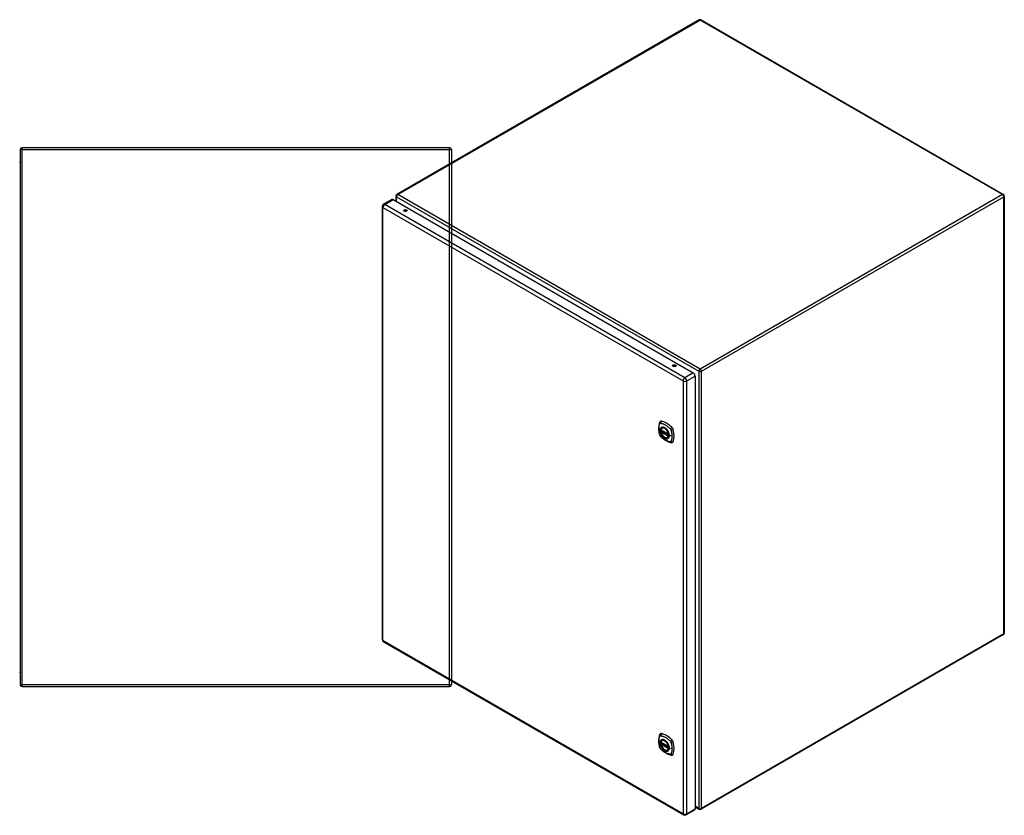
# Model space of a CAD drawing. Header units: inches. Extents: x 28 to 214, y 13 to 153.
# Tile 7 of 7: x 159 to 214, y 62 to 106. Entities that reach past the tile are written whole.
import ezdxf

# ---------------------------------------------------------------- set-up
doc = ezdxf.new("R2010")
doc.units = ezdxf.units.IN
doc.header["$MEASUREMENT"] = 0
doc.layers.add('Visible Edges(ANSI)', color=7, linetype='Continuous', lineweight=25)
doc.layers.add('Visible Tangent Edges(ANSI)', color=7, linetype='Continuous', lineweight=25)

msp = doc.modelspace()

# ---------------------------------------------------------------- linework, layer by layer
at = {"layer": 'Visible Edges(ANSI)'}
for p, q in [((196.582, 106.123), (179.751, 96.406)), ((196.681, 106.123), (213.511, 96.406)), ((158.788, 98.912), (158.788, 69.11)), ((182.689, 99.011), (158.887, 99.011)), ((182.788, 98.912), (182.788, 69.11)), ((179.466, 96.125), (179.004, 95.858)), ((179.539, 96.117), (196.245, 86.472)), ((179.702, 96.32), (179.702, 96.024)), ((213.561, 96.32), (213.561, 71.987)), ((178.931, 95.731), (178.931, 71.636)), ((196.349, 86.293), (196.349, 62.198)), ((194.454, 83.302), (194.868, 83.063)), ((194.511, 83.405), (194.521, 83.411)), ((194.454, 83.206), (194.468, 83.214)), ((194.474, 83.226), (194.473, 83.228)), ((194.479, 83.24), (194.52, 83.264)), ((194.824, 82.863), (194.834, 82.869)), ((213.511, 71.901), (196.681, 62.184)), ((179.004, 71.509), (195.71, 61.864)), ((158.887, 69.011), (182.689, 69.011)), ((194.454, 65.908), (194.868, 65.669)), ((194.454, 65.812), (194.468, 65.82)), ((194.474, 65.832), (194.473, 65.834)), ((194.479, 65.846), (194.52, 65.87)), ((194.511, 66.012), (194.521, 66.018)), ((194.824, 65.469), (194.834, 65.476)), ((196.318, 62.131), (195.856, 61.864)), ((196.349, 62.319), (196.582, 62.184))]:
    msp.add_line(p, q, dxfattribs=at)
at = {"layer": 'Visible Edges(ANSI)', "flags": 128}
for points in [[(158.788, 98.244), (158.788, 98.242), (158.788, 98.24), (158.788, 98.239), (158.788, 98.237), (158.787, 98.235), (158.787, 98.233), (158.786, 98.232), (158.785, 98.23), (158.784, 98.229), (158.783, 98.227), (158.782, 98.225), (158.781, 98.224), (158.78, 98.222), (158.778, 98.221), (158.777, 98.22), (158.775, 98.218), (158.773, 98.217), (158.771, 98.216), (158.769, 98.215), (158.767, 98.214), (158.765, 98.214), (158.762, 98.213), (158.76, 98.213), (158.757, 98.213)], [(194.377, 83.715), (194.369, 83.694), (194.363, 83.674), (194.358, 83.655), (194.353, 83.637), (194.348, 83.618), (194.344, 83.599), (194.337, 83.559), (194.331, 83.518), (194.327, 83.476), (194.325, 83.434), (194.324, 83.391), (194.325, 83.348), (194.327, 83.304), (194.331, 83.259), (194.337, 83.214), (194.344, 83.169), (194.352, 83.124), (194.362, 83.078), (194.367, 83.055), (194.37, 83.043), (194.374, 83.029)], [(194.415, 83.771), (194.402, 83.758), (194.391, 83.743), (194.383, 83.729), (194.377, 83.715)], [(194.449, 83.315), (194.453, 83.329), (194.458, 83.343), (194.464, 83.357), (194.472, 83.369), (194.48, 83.38), (194.489, 83.389), (194.5, 83.398), (194.511, 83.405)], [(194.763, 83.325), (194.782, 83.303), (194.8, 83.28), (194.817, 83.255), (194.832, 83.23), (194.846, 83.203), (194.859, 83.177), (194.871, 83.149), (194.881, 83.122)], [(194.374, 83.029), (194.378, 83.016), (194.383, 83.003), (194.389, 82.99), (194.396, 82.978), (194.403, 82.966), (194.411, 82.954), (194.42, 82.943), (194.429, 82.933)], [(194.429, 82.933), (194.439, 82.923), (194.449, 82.914), (194.466, 82.897), (194.5, 82.867), (194.535, 82.837), (194.571, 82.808), (194.607, 82.781), (194.644, 82.755), (194.681, 82.731), (194.718, 82.709), (194.756, 82.688), (194.793, 82.669), (194.831, 82.652), (194.87, 82.636), (194.908, 82.623), (194.946, 82.611), (194.984, 82.601), (195.003, 82.597), (195.014, 82.595), (195.025, 82.593)], [(194.824, 82.863), (194.812, 82.858), (194.8, 82.853), (194.787, 82.85), (194.774, 82.848), (194.761, 82.848), (194.747, 82.848), (194.732, 82.851), (194.718, 82.854), (194.703, 82.859), (194.689, 82.864), (194.674, 82.871), (194.659, 82.879), (194.645, 82.889), (194.63, 82.899), (194.616, 82.91), (194.602, 82.922), (194.588, 82.935), (194.574, 82.949), (194.561, 82.964), (194.549, 82.979), (194.537, 82.995), (194.525, 83.012), (194.514, 83.029), (194.504, 83.046), (194.494, 83.064), (194.485, 83.082), (194.477, 83.101), (194.469, 83.12), (194.463, 83.138), (194.457, 83.157), (194.452, 83.175), (194.449, 83.194)], [(194.468, 83.214), (194.471, 83.216), (194.473, 83.219), (194.474, 83.223), (194.474, 83.226)], [(195.025, 82.593), (195.04, 82.591), (195.057, 82.591), (195.074, 82.593), (195.093, 82.598)], [(158.757, 69.809), (158.76, 69.809), (158.762, 69.809), (158.765, 69.808), (158.767, 69.808), (158.769, 69.807), (158.771, 69.806), (158.773, 69.805), (158.775, 69.804), (158.777, 69.802), (158.778, 69.801), (158.78, 69.8), (158.781, 69.798), (158.782, 69.797), (158.783, 69.795), (158.784, 69.793), (158.785, 69.792), (158.786, 69.79), (158.787, 69.788), (158.787, 69.787), (158.788, 69.785), (158.788, 69.783), (158.788, 69.782), (158.788, 69.78), (158.788, 69.778)], [(194.377, 66.321), (194.369, 66.3), (194.363, 66.28), (194.358, 66.261), (194.353, 66.243), (194.348, 66.224), (194.344, 66.205), (194.337, 66.165), (194.331, 66.124), (194.327, 66.083), (194.325, 66.04), (194.324, 65.997), (194.325, 65.954), (194.327, 65.91), (194.331, 65.865), (194.337, 65.82), (194.344, 65.775), (194.352, 65.73), (194.362, 65.684), (194.367, 65.661), (194.37, 65.649), (194.374, 65.635)], [(194.415, 66.377), (194.402, 66.364), (194.391, 66.35), (194.383, 66.335), (194.377, 66.321)], [(194.449, 65.921), (194.453, 65.936), (194.458, 65.95), (194.464, 65.963), (194.472, 65.975), (194.48, 65.986), (194.489, 65.996), (194.5, 66.004), (194.511, 66.012)], [(194.824, 65.469), (194.812, 65.464), (194.8, 65.459), (194.787, 65.456), (194.774, 65.454), (194.761, 65.454), (194.747, 65.455), (194.732, 65.457), (194.718, 65.46), (194.703, 65.465), (194.689, 65.471), (194.674, 65.477), (194.659, 65.486), (194.645, 65.495), (194.63, 65.505), (194.616, 65.516), (194.602, 65.528), (194.588, 65.541), (194.574, 65.555), (194.561, 65.57), (194.549, 65.585), (194.537, 65.601), (194.525, 65.618), (194.514, 65.635), (194.504, 65.652), (194.494, 65.67), (194.485, 65.689), (194.477, 65.707), (194.469, 65.726), (194.463, 65.744), (194.457, 65.763), (194.452, 65.782), (194.449, 65.8)], [(194.468, 65.82), (194.471, 65.822), (194.473, 65.825), (194.474, 65.829), (194.474, 65.832)], [(194.763, 65.932), (194.782, 65.909), (194.8, 65.886), (194.817, 65.861), (194.832, 65.836), (194.846, 65.81), (194.859, 65.783), (194.871, 65.756), (194.881, 65.728)], [(194.374, 65.635), (194.378, 65.622), (194.383, 65.609), (194.389, 65.596), (194.396, 65.584), (194.403, 65.572), (194.411, 65.561), (194.42, 65.55), (194.429, 65.539)], [(194.429, 65.539), (194.439, 65.529), (194.449, 65.52), (194.466, 65.503), (194.5, 65.473), (194.535, 65.443), (194.571, 65.414), (194.607, 65.387), (194.644, 65.362), (194.681, 65.338), (194.718, 65.315), (194.756, 65.294), (194.793, 65.275), (194.831, 65.258), (194.87, 65.242), (194.908, 65.229), (194.946, 65.217), (194.984, 65.207), (195.003, 65.203), (195.014, 65.201), (195.025, 65.199)], [(195.025, 65.199), (195.04, 65.197), (195.057, 65.197), (195.074, 65.199), (195.093, 65.204)]]:
    msp.add_lwpolyline(points, dxfattribs=at)
at = {"layer": 'Visible Edges(ANSI)'}
for centre, radius, start, end in [((196.631, 106.037), 0.099, 60, 120), ((158.887, 98.912), 0.099, 90, 180), ((182.689, 98.912), 0.099, 0, 90), ((179.801, 96.32), 0.099, 120, 180), ((213.462, 96.32), 0.099, 0, 60), ((179.077, 95.731), 0.146, 120, 180), ((194.46, 83.312), 0.0118, 166.5554, 240), ((194.46, 83.196), 0.0118, 120, 190.611), ((194.485, 83.23), 0.0118, 120, 187.8283), ((194.874, 83.073), 0.0118, 240, 282.6344), ((213.462, 71.987), 0.099, 300, 0), ((179.077, 71.636), 0.146, 180, 240), ((158.887, 69.11), 0.099, 180, 270), ((182.689, 69.11), 0.099, 270, 0), ((194.46, 65.918), 0.0118, 166.5554, 240), ((194.46, 65.802), 0.0118, 120, 190.611), ((194.485, 65.836), 0.0118, 120, 187.8283), ((194.874, 65.679), 0.0118, 240, 282.6344), ((196.631, 62.27), 0.099, 240, 300), ((195.783, 61.99), 0.146, 240, 300)]:
    msp.add_arc(centre, radius, start, end, dxfattribs=at)
for centre, major_axis, start_param, end_param in [((179.539, 95.998), (-0.073, 0.126), 5.497787, 6.283185), ((180.231, 95.47), (0.102, 0), 0.378178, 2.763414), ((195.2, 86.829), (0.102, 0), 0.378178, 2.763414), ((196.245, 86.353), (0.073, -0.126), 0.785398, 2.356194), ((194.514, 83.625), (-0.089, 0.153), 5.825423, 6.408181), ((194.66, 83.13), (0.157, -0.273), 2.363977, 7.060801), ((194.765, 82.628), (-0.64, 1.108), 5.170151, 5.825423), ((195.016, 83.336), (0.089, -0.153), 1.113034, 2.028558), ((194.278, 83.472), (-0.64, 1.108), 3.599355, 4.254627), ((195.016, 82.756), (0.089, -0.153), 6.158189, 6.740947), ((194.514, 66.231), (-0.089, 0.153), 5.825423, 6.408181), ((194.765, 65.234), (-0.64, 1.108), 5.170151, 5.825423), ((194.66, 65.736), (0.157, -0.273), 2.363977, 7.060801), ((195.016, 65.942), (0.089, -0.153), 1.113034, 2.028558), ((194.278, 66.078), (-0.64, 1.108), 3.599355, 4.254627), ((195.016, 65.362), (0.089, -0.153), 6.158189, 6.740947), ((196.245, 62.257), (0.073, -0.126), 0, 0.785398)]:
    msp.add_ellipse(centre, major_axis=major_axis, ratio=0.57735, start_param=start_param, end_param=end_param, dxfattribs=at)
for centre, major_axis in [((180.231, 95.514), (0.102, 0)), ((195.2, 86.872), (0.102, 0)), ((194.657, 83.128), (-0.16, 0.277)), ((194.657, 65.734), (-0.16, 0.277))]:
    msp.add_ellipse(centre, major_axis=major_axis, ratio=0.57735, dxfattribs=at)
at = {"layer": 'Visible Tangent Edges(ANSI)'}
for p, q in [((179.801, 96.401), (196.631, 106.118)), ((213.462, 96.401), (196.631, 106.118)), ((158.887, 98.912), (158.788, 98.912)), ((158.887, 98.912), (158.887, 99.011)), ((158.887, 69.11), (158.887, 98.912)), ((158.887, 98.912), (182.689, 98.912)), ((182.689, 98.912), (182.689, 99.011)), ((182.689, 98.912), (182.788, 98.912)), ((182.689, 69.11), (182.689, 98.912)), ((179.077, 95.85), (179.539, 96.117)), ((179.731, 96.28), (196.561, 86.562)), ((179.731, 96.007), (179.731, 96.28)), ((196.631, 86.684), (179.801, 96.401)), ((213.462, 96.401), (196.631, 86.684)), ((196.701, 86.562), (213.532, 96.28)), ((213.532, 71.946), (213.532, 96.28)), ((178.974, 95.672), (195.68, 86.026)), ((178.974, 71.576), (178.974, 95.672)), ((195.783, 86.205), (179.077, 95.85)), ((180.212, 95.456), (180.203, 95.461)), ((180.203, 95.461), (180.203, 95.457)), ((195.18, 86.814), (195.109, 86.855)), ((196.245, 86.472), (195.783, 86.205)), ((195.886, 86.026), (196.349, 86.293)), ((196.561, 86.562), (196.561, 62.229)), ((196.701, 62.229), (196.701, 86.562)), ((195.68, 86.026), (195.68, 61.931)), ((195.886, 61.931), (195.886, 86.026)), ((194.866, 83.068), (194.452, 83.307)), ((194.452, 83.191), (194.866, 82.952)), ((194.46, 83.206), (194.472, 83.212)), ((194.874, 82.967), (194.46, 83.206)), ((194.472, 83.212), (194.882, 82.975)), ((194.883, 82.992), (194.48, 83.225)), ((194.485, 83.239), (194.524, 83.262)), ((194.883, 83.01), (194.485, 83.239)), ((194.881, 82.971), (194.874, 82.967)), ((195.065, 82.942), (194.908, 82.982)), ((213.532, 71.946), (196.701, 62.229)), ((195.68, 61.931), (178.974, 71.576)), ((158.788, 69.11), (158.887, 69.11)), ((158.887, 69.011), (158.887, 69.11)), ((182.689, 69.11), (158.887, 69.11)), ((182.689, 69.011), (182.689, 69.11)), ((182.689, 69.11), (182.788, 69.11)), ((194.866, 65.674), (194.452, 65.913)), ((194.452, 65.797), (194.866, 65.558)), ((194.46, 65.812), (194.472, 65.818)), ((194.874, 65.573), (194.46, 65.812)), ((194.472, 65.818), (194.882, 65.582)), ((194.883, 65.599), (194.48, 65.831)), ((194.485, 65.846), (194.524, 65.868)), ((194.883, 65.616), (194.485, 65.846)), ((194.881, 65.577), (194.874, 65.573)), ((195.065, 65.548), (194.908, 65.588)), ((195.886, 61.931), (196.349, 62.198)), ((196.561, 62.229), (196.349, 62.352))]:
    msp.add_line(p, q, dxfattribs=at)
at = {"layer": 'Visible Tangent Edges(ANSI)', "flags": 128}
for points in [[(158.757, 98.182), (158.76, 98.182), (158.762, 98.183), (158.765, 98.184), (158.767, 98.185), (158.769, 98.186), (158.771, 98.188), (158.773, 98.19), (158.775, 98.193), (158.777, 98.195), (158.778, 98.198), (158.78, 98.201), (158.781, 98.204), (158.782, 98.207), (158.783, 98.21), (158.784, 98.213), (158.785, 98.216), (158.786, 98.22), (158.787, 98.223), (158.787, 98.227), (158.788, 98.23), (158.788, 98.233), (158.788, 98.237), (158.788, 98.24), (158.788, 98.244)], [(180.207, 95.457), (180.207, 95.457), (180.207, 95.457), (180.207, 95.457), (180.206, 95.458), (180.206, 95.458), (180.206, 95.458), (180.206, 95.458), (180.206, 95.458), (180.206, 95.458), (180.205, 95.459), (180.205, 95.459), (180.205, 95.459), (180.205, 95.459), (180.205, 95.459), (180.205, 95.46), (180.204, 95.46), (180.204, 95.46), (180.204, 95.46), (180.204, 95.46), (180.204, 95.461), (180.204, 95.461), (180.204, 95.461), (180.203, 95.461), (180.203, 95.461)], [(180.203, 95.461), (180.203, 95.461), (180.203, 95.461), (180.203, 95.461), (180.203, 95.461), (180.204, 95.46), (180.204, 95.46), (180.204, 95.46), (180.204, 95.46), (180.204, 95.46), (180.204, 95.46), (180.204, 95.459), (180.204, 95.459), (180.204, 95.459), (180.204, 95.459), (180.204, 95.459), (180.204, 95.459), (180.204, 95.458), (180.204, 95.458), (180.204, 95.458), (180.204, 95.458), (180.204, 95.458), (180.204, 95.457), (180.205, 95.457), (180.205, 95.457)], [(194.387, 83.015), (194.378, 83.048), (194.37, 83.078), (194.364, 83.107), (194.358, 83.137), (194.352, 83.166), (194.347, 83.195), (194.343, 83.224), (194.34, 83.253), (194.338, 83.281), (194.336, 83.309), (194.335, 83.337), (194.334, 83.364), (194.335, 83.391), (194.336, 83.417), (194.338, 83.442), (194.34, 83.468), (194.343, 83.492), (194.347, 83.516), (194.352, 83.54), (194.358, 83.563), (194.364, 83.585), (194.37, 83.607), (194.378, 83.628), (194.387, 83.649)], [(194.387, 83.649), (194.388, 83.651), (194.389, 83.653), (194.39, 83.654), (194.392, 83.656), (194.393, 83.657), (194.394, 83.659), (194.395, 83.66), (194.397, 83.661), (194.398, 83.662), (194.399, 83.663), (194.401, 83.664), (194.402, 83.665), (194.404, 83.666), (194.406, 83.667), (194.407, 83.668), (194.409, 83.668), (194.411, 83.669), (194.412, 83.669), (194.414, 83.67), (194.416, 83.67), (194.418, 83.67), (194.42, 83.67), (194.422, 83.67), (194.424, 83.67)], [(194.461, 83.425), (194.452, 83.417), (194.444, 83.408), (194.436, 83.399), (194.43, 83.388), (194.423, 83.376), (194.418, 83.363), (194.414, 83.35), (194.41, 83.336), (194.407, 83.321), (194.405, 83.306), (194.404, 83.29), (194.403, 83.273), (194.404, 83.256), (194.405, 83.239), (194.407, 83.221), (194.41, 83.203), (194.414, 83.184), (194.418, 83.166), (194.424, 83.147), (194.43, 83.128), (194.436, 83.109), (194.444, 83.091), (194.452, 83.072), (194.461, 83.054)], [(194.905, 82.984), (194.899, 82.926), (194.882, 82.877), (194.855, 82.84), (194.818, 82.816), (194.775, 82.806), (194.725, 82.812), (194.672, 82.832), (194.619, 82.865), (194.567, 82.91), (194.52, 82.966), (194.478, 83.029), (194.445, 83.096), (194.422, 83.165), (194.409, 83.232), (194.408, 83.295), (194.418, 83.35), (194.439, 83.394), (194.47, 83.427), (194.509, 83.445), (194.555, 83.449), (194.606, 83.438), (194.66, 83.413), (194.713, 83.375), (194.763, 83.326)], [(194.424, 83.67), (194.447, 83.668), (194.469, 83.664), (194.492, 83.659), (194.514, 83.653), (194.537, 83.647), (194.56, 83.639), (194.583, 83.631), (194.606, 83.621), (194.629, 83.611), (194.653, 83.6), (194.676, 83.588), (194.699, 83.575), (194.723, 83.561), (194.746, 83.546), (194.769, 83.53), (194.792, 83.514), (194.815, 83.497), (194.838, 83.479), (194.861, 83.46), (194.883, 83.44), (194.906, 83.42), (194.928, 83.399), (194.95, 83.378), (194.973, 83.353)], [(194.494, 83.445), (194.493, 83.444), (194.491, 83.443), (194.49, 83.443), (194.488, 83.442), (194.487, 83.442), (194.485, 83.441), (194.484, 83.44), (194.483, 83.439), (194.481, 83.439), (194.48, 83.438), (194.478, 83.437), (194.477, 83.436), (194.476, 83.436), (194.474, 83.435), (194.473, 83.434), (194.472, 83.433), (194.47, 83.432), (194.469, 83.431), (194.468, 83.43), (194.466, 83.429), (194.465, 83.428), (194.464, 83.427), (194.462, 83.426), (194.461, 83.425)], [(194.816, 83.259), (194.805, 83.276), (194.793, 83.292), (194.781, 83.308), (194.768, 83.324), (194.755, 83.338), (194.741, 83.352), (194.727, 83.366), (194.713, 83.378), (194.699, 83.39), (194.685, 83.4), (194.67, 83.41), (194.656, 83.419), (194.641, 83.427), (194.626, 83.434), (194.612, 83.44), (194.598, 83.445), (194.584, 83.448), (194.57, 83.451), (194.556, 83.453), (194.543, 83.453), (194.53, 83.453), (194.518, 83.451), (194.506, 83.448), (194.494, 83.445)], [(194.973, 83.353), (194.974, 83.352), (194.975, 83.351), (194.976, 83.35), (194.977, 83.348), (194.978, 83.347), (194.979, 83.346), (194.98, 83.345), (194.981, 83.344), (194.982, 83.343), (194.983, 83.341), (194.984, 83.34), (194.985, 83.339), (194.985, 83.338), (194.986, 83.336), (194.987, 83.335), (194.988, 83.334), (194.989, 83.333), (194.99, 83.331), (194.991, 83.33), (194.991, 83.329), (194.992, 83.327), (194.993, 83.326), (194.994, 83.325), (194.995, 83.323)], [(194.995, 83.323), (194.995, 83.322), (194.996, 83.321), (194.997, 83.319), (194.998, 83.318), (194.998, 83.317), (194.999, 83.315), (195, 83.314), (195, 83.313), (195.001, 83.311), (195.002, 83.31), (195.002, 83.308), (195.003, 83.307), (195.004, 83.306), (195.004, 83.304), (195.005, 83.303), (195.005, 83.301), (195.006, 83.3), (195.006, 83.299), (195.007, 83.297), (195.008, 83.296), (195.008, 83.294), (195.009, 83.293), (195.009, 83.292), (195.009, 83.29)], [(194.424, 82.952), (194.422, 82.954), (194.42, 82.956), (194.418, 82.959), (194.416, 82.961), (194.414, 82.964), (194.412, 82.966), (194.411, 82.969), (194.409, 82.971), (194.407, 82.974), (194.406, 82.976), (194.404, 82.979), (194.402, 82.981), (194.401, 82.984), (194.399, 82.987), (194.398, 82.99), (194.397, 82.992), (194.395, 82.995), (194.394, 82.998), (194.393, 83.001), (194.392, 83.003), (194.39, 83.006), (194.389, 83.009), (194.388, 83.012), (194.387, 83.015)], [(194.973, 82.635), (194.95, 82.637), (194.928, 82.641), (194.906, 82.646), (194.883, 82.652), (194.861, 82.659), (194.838, 82.667), (194.815, 82.675), (194.792, 82.685), (194.769, 82.695), (194.746, 82.706), (194.723, 82.718), (194.699, 82.731), (194.676, 82.745), (194.653, 82.76), (194.629, 82.776), (194.606, 82.792), (194.583, 82.809), (194.56, 82.827), (194.537, 82.846), (194.514, 82.865), (194.492, 82.885), (194.469, 82.906), (194.447, 82.927), (194.424, 82.952)], [(194.461, 83.054), (194.462, 83.051), (194.464, 83.049), (194.465, 83.046), (194.466, 83.044), (194.468, 83.042), (194.469, 83.039), (194.47, 83.037), (194.472, 83.034), (194.473, 83.032), (194.474, 83.029), (194.476, 83.027), (194.477, 83.025), (194.478, 83.022), (194.48, 83.02), (194.481, 83.017), (194.483, 83.015), (194.484, 83.013), (194.485, 83.01), (194.487, 83.008), (194.488, 83.006), (194.49, 83.003), (194.491, 83.001), (194.493, 82.999), (194.494, 82.996)], [(194.468, 83.214), (194.468, 83.214), (194.468, 83.214), (194.468, 83.214), (194.468, 83.214), (194.468, 83.214), (194.468, 83.214), (194.468, 83.214), (194.468, 83.214), (194.468, 83.214), (194.468, 83.214), (194.468, 83.214), (194.468, 83.214), (194.468, 83.214), (194.468, 83.214), (194.468, 83.214), (194.468, 83.214), (194.468, 83.214), (194.468, 83.214), (194.468, 83.214), (194.468, 83.214), (194.468, 83.214), (194.468, 83.214), (194.468, 83.214), (194.468, 83.214)], [(194.468, 83.214), (194.468, 83.214), (194.468, 83.214), (194.468, 83.214), (194.468, 83.214), (194.468, 83.214), (194.468, 83.214), (194.468, 83.214), (194.468, 83.214), (194.468, 83.214), (194.468, 83.214), (194.468, 83.214), (194.468, 83.213), (194.468, 83.213), (194.469, 83.213), (194.469, 83.213), (194.469, 83.213), (194.469, 83.213), (194.469, 83.213), (194.469, 83.213), (194.469, 83.213), (194.47, 83.213), (194.47, 83.213), (194.47, 83.213), (194.47, 83.213)], [(194.47, 83.213), (194.47, 83.213), (194.47, 83.213), (194.47, 83.213), (194.47, 83.213), (194.47, 83.213), (194.47, 83.213), (194.471, 83.213), (194.471, 83.213), (194.471, 83.213), (194.471, 83.213), (194.471, 83.213), (194.471, 83.212), (194.471, 83.212), (194.471, 83.212), (194.471, 83.212), (194.471, 83.212), (194.471, 83.212), (194.471, 83.212), (194.471, 83.212), (194.471, 83.212), (194.471, 83.212), (194.471, 83.212), (194.472, 83.212), (194.472, 83.212)], [(194.474, 83.227), (194.474, 83.227), (194.474, 83.227), (194.474, 83.227), (194.474, 83.227), (194.474, 83.227), (194.474, 83.227), (194.474, 83.227), (194.474, 83.227), (194.474, 83.227), (194.474, 83.227), (194.474, 83.227), (194.474, 83.226), (194.474, 83.226), (194.474, 83.226), (194.474, 83.226), (194.474, 83.226), (194.474, 83.226), (194.474, 83.226), (194.474, 83.226), (194.474, 83.226), (194.474, 83.226), (194.474, 83.226), (194.474, 83.226), (194.474, 83.226)], [(194.477, 83.226), (194.477, 83.227), (194.477, 83.227), (194.476, 83.227), (194.476, 83.227), (194.476, 83.227), (194.476, 83.227), (194.476, 83.227), (194.475, 83.227), (194.475, 83.227), (194.475, 83.227), (194.475, 83.227), (194.475, 83.227), (194.475, 83.227), (194.475, 83.227), (194.475, 83.227), (194.474, 83.227), (194.474, 83.227), (194.474, 83.227), (194.474, 83.227), (194.474, 83.227), (194.474, 83.227), (194.474, 83.227), (194.474, 83.227), (194.474, 83.227)], [(194.48, 83.225), (194.48, 83.225), (194.48, 83.225), (194.479, 83.225), (194.479, 83.225), (194.479, 83.225), (194.479, 83.225), (194.479, 83.225), (194.479, 83.225), (194.479, 83.226), (194.479, 83.226), (194.478, 83.226), (194.478, 83.226), (194.478, 83.226), (194.478, 83.226), (194.478, 83.226), (194.478, 83.226), (194.478, 83.226), (194.478, 83.226), (194.477, 83.226), (194.477, 83.226), (194.477, 83.226), (194.477, 83.226), (194.477, 83.226), (194.477, 83.226)], [(194.494, 82.996), (194.506, 82.979), (194.518, 82.963), (194.53, 82.947), (194.543, 82.932), (194.556, 82.917), (194.57, 82.903), (194.584, 82.89), (194.598, 82.877), (194.612, 82.866), (194.626, 82.855), (194.641, 82.845), (194.656, 82.836), (194.67, 82.828), (194.685, 82.821), (194.699, 82.816), (194.713, 82.811), (194.727, 82.807), (194.741, 82.804), (194.755, 82.803), (194.768, 82.802), (194.781, 82.802), (194.793, 82.804), (194.805, 82.807), (194.816, 82.81)], [(194.849, 83.201), (194.848, 83.204), (194.847, 83.206), (194.846, 83.209), (194.844, 83.211), (194.843, 83.214), (194.842, 83.216), (194.84, 83.218), (194.839, 83.221), (194.838, 83.223), (194.836, 83.226), (194.835, 83.228), (194.834, 83.23), (194.832, 83.233), (194.831, 83.235), (194.829, 83.238), (194.828, 83.24), (194.827, 83.242), (194.825, 83.245), (194.824, 83.247), (194.822, 83.25), (194.821, 83.252), (194.819, 83.254), (194.818, 83.257), (194.816, 83.259)], [(194.816, 82.81), (194.818, 82.811), (194.819, 82.812), (194.821, 82.812), (194.822, 82.813), (194.824, 82.814), (194.825, 82.814), (194.827, 82.815), (194.828, 82.816), (194.829, 82.816), (194.831, 82.817), (194.832, 82.818), (194.834, 82.819), (194.835, 82.819), (194.836, 82.82), (194.838, 82.821), (194.839, 82.822), (194.84, 82.823), (194.842, 82.824), (194.843, 82.825), (194.844, 82.826), (194.846, 82.827), (194.847, 82.828), (194.848, 82.829), (194.849, 82.83)], [(194.908, 82.982), (194.908, 82.99), (194.907, 82.999), (194.907, 83.008), (194.906, 83.016), (194.905, 83.025), (194.904, 83.034), (194.903, 83.043), (194.901, 83.053), (194.899, 83.062), (194.897, 83.071), (194.895, 83.08), (194.893, 83.089), (194.89, 83.099), (194.887, 83.108), (194.884, 83.117), (194.881, 83.127), (194.878, 83.136), (194.874, 83.146), (194.871, 83.155), (194.867, 83.164), (194.863, 83.174), (194.858, 83.183), (194.854, 83.192), (194.849, 83.201)], [(194.849, 82.83), (194.854, 82.834), (194.858, 82.838), (194.863, 82.842), (194.867, 82.847), (194.871, 82.852), (194.874, 82.857), (194.878, 82.862), (194.881, 82.868), (194.885, 82.873), (194.887, 82.879), (194.89, 82.885), (194.893, 82.892), (194.895, 82.898), (194.897, 82.905), (194.899, 82.912), (194.901, 82.919), (194.903, 82.927), (194.904, 82.934), (194.905, 82.942), (194.906, 82.949), (194.907, 82.957), (194.907, 82.965), (194.908, 82.974), (194.908, 82.982)], [(194.881, 83.122), (194.883, 83.116), (194.885, 83.11), (194.886, 83.104), (194.888, 83.098), (194.89, 83.092), (194.891, 83.086), (194.893, 83.081), (194.894, 83.075), (194.895, 83.069), (194.897, 83.063), (194.898, 83.057), (194.899, 83.051), (194.9, 83.046), (194.901, 83.04), (194.902, 83.034), (194.902, 83.028), (194.903, 83.023), (194.903, 83.017), (194.904, 83.011), (194.904, 83.006), (194.905, 83), (194.905, 82.995), (194.905, 82.99), (194.905, 82.984)], [(195.009, 83.29), (195.015, 83.272), (195.019, 83.257), (195.023, 83.242), (195.027, 83.228), (195.03, 83.213), (195.034, 83.198), (195.037, 83.183), (195.04, 83.169), (195.043, 83.154), (195.046, 83.139), (195.048, 83.125), (195.051, 83.11), (195.053, 83.096), (195.055, 83.082), (195.057, 83.067), (195.058, 83.053), (195.06, 83.039), (195.061, 83.025), (195.062, 83.011), (195.063, 82.997), (195.064, 82.983), (195.064, 82.969), (195.065, 82.956), (195.065, 82.942)], [(195.065, 82.942), (195.065, 82.929), (195.064, 82.915), (195.064, 82.902), (195.063, 82.889), (195.062, 82.876), (195.061, 82.863), (195.06, 82.851), (195.058, 82.838), (195.057, 82.826), (195.055, 82.813), (195.053, 82.801), (195.051, 82.789), (195.048, 82.777), (195.046, 82.766), (195.043, 82.754), (195.04, 82.743), (195.037, 82.731), (195.034, 82.72), (195.03, 82.709), (195.027, 82.698), (195.023, 82.688), (195.019, 82.677), (195.015, 82.667), (195.009, 82.656)], [(195.009, 82.656), (195.009, 82.654), (195.008, 82.652), (195.006, 82.651), (195.005, 82.649), (195.004, 82.648), (195.003, 82.646), (195.002, 82.645), (195, 82.644), (194.999, 82.643), (194.998, 82.642), (194.996, 82.641), (194.995, 82.64), (194.993, 82.639), (194.991, 82.638), (194.99, 82.637), (194.988, 82.637), (194.986, 82.636), (194.985, 82.636), (194.983, 82.635), (194.981, 82.635), (194.979, 82.635), (194.977, 82.635), (194.975, 82.635), (194.973, 82.635)], [(158.788, 69.778), (158.788, 69.782), (158.788, 69.785), (158.788, 69.789), (158.788, 69.792), (158.787, 69.795), (158.787, 69.799), (158.786, 69.802), (158.785, 69.805), (158.784, 69.809), (158.783, 69.812), (158.782, 69.815), (158.781, 69.818), (158.78, 69.821), (158.778, 69.824), (158.777, 69.827), (158.775, 69.829), (158.773, 69.831), (158.771, 69.834), (158.769, 69.835), (158.767, 69.837), (158.765, 69.838), (158.762, 69.839), (158.76, 69.84), (158.757, 69.84)], [(194.387, 65.621), (194.378, 65.654), (194.37, 65.684), (194.364, 65.713), (194.358, 65.743), (194.352, 65.772), (194.347, 65.801), (194.343, 65.83), (194.34, 65.859), (194.338, 65.887), (194.336, 65.915), (194.335, 65.943), (194.334, 65.97), (194.335, 65.997), (194.336, 66.023), (194.338, 66.049), (194.34, 66.074), (194.343, 66.098), (194.347, 66.122), (194.352, 66.146), (194.358, 66.169), (194.364, 66.191), (194.37, 66.213), (194.378, 66.234), (194.387, 66.255)], [(194.387, 66.255), (194.388, 66.257), (194.389, 66.259), (194.39, 66.26), (194.392, 66.262), (194.393, 66.263), (194.394, 66.265), (194.395, 66.266), (194.397, 66.267), (194.398, 66.269), (194.399, 66.27), (194.401, 66.271), (194.402, 66.272), (194.404, 66.272), (194.406, 66.273), (194.407, 66.274), (194.409, 66.274), (194.411, 66.275), (194.412, 66.275), (194.414, 66.276), (194.416, 66.276), (194.418, 66.276), (194.42, 66.276), (194.422, 66.276), (194.424, 66.276)], [(194.461, 66.032), (194.452, 66.024), (194.444, 66.015), (194.436, 66.005), (194.43, 65.994), (194.423, 65.982), (194.418, 65.97), (194.414, 65.956), (194.41, 65.942), (194.407, 65.927), (194.405, 65.912), (194.404, 65.896), (194.403, 65.879), (194.404, 65.862), (194.405, 65.845), (194.407, 65.827), (194.41, 65.809), (194.414, 65.791), (194.418, 65.772), (194.424, 65.753), (194.43, 65.734), (194.436, 65.715), (194.444, 65.697), (194.452, 65.678), (194.461, 65.66)], [(194.905, 65.59), (194.899, 65.532), (194.882, 65.483), (194.855, 65.446), (194.818, 65.422), (194.775, 65.413), (194.725, 65.418), (194.672, 65.438), (194.619, 65.471), (194.567, 65.517), (194.52, 65.572), (194.478, 65.635), (194.445, 65.702), (194.422, 65.771), (194.409, 65.838), (194.408, 65.901), (194.418, 65.956), (194.439, 66), (194.47, 66.033), (194.509, 66.051), (194.555, 66.055), (194.606, 66.045), (194.66, 66.019), (194.713, 65.981), (194.763, 65.932)], [(194.424, 66.276), (194.447, 66.274), (194.469, 66.27), (194.492, 66.265), (194.514, 66.259), (194.537, 66.253), (194.56, 66.245), (194.583, 66.237), (194.606, 66.228), (194.629, 66.217), (194.653, 66.206), (194.676, 66.194), (194.699, 66.181), (194.723, 66.167), (194.746, 66.152), (194.769, 66.137), (194.792, 66.12), (194.815, 66.103), (194.838, 66.085), (194.861, 66.066), (194.883, 66.046), (194.906, 66.026), (194.928, 66.005), (194.95, 65.984), (194.973, 65.959)], [(194.494, 66.051), (194.493, 66.05), (194.491, 66.05), (194.49, 66.049), (194.488, 66.048), (194.487, 66.048), (194.485, 66.047), (194.484, 66.046), (194.483, 66.046), (194.481, 66.045), (194.48, 66.044), (194.478, 66.043), (194.477, 66.043), (194.476, 66.042), (194.474, 66.041), (194.473, 66.04), (194.472, 66.039), (194.47, 66.038), (194.469, 66.037), (194.468, 66.036), (194.466, 66.036), (194.465, 66.035), (194.464, 66.034), (194.462, 66.033), (194.461, 66.032)], [(194.468, 65.82), (194.468, 65.82), (194.468, 65.82), (194.468, 65.82), (194.468, 65.82), (194.468, 65.82), (194.468, 65.82), (194.468, 65.82), (194.468, 65.82), (194.468, 65.82), (194.468, 65.82), (194.468, 65.82), (194.468, 65.82), (194.468, 65.82), (194.468, 65.82), (194.468, 65.82), (194.468, 65.82), (194.468, 65.82), (194.468, 65.82), (194.468, 65.82), (194.468, 65.82), (194.468, 65.82), (194.468, 65.82), (194.468, 65.82), (194.468, 65.82)], [(194.468, 65.82), (194.468, 65.82), (194.468, 65.82), (194.468, 65.82), (194.468, 65.82), (194.468, 65.82), (194.468, 65.82), (194.468, 65.82), (194.468, 65.82), (194.468, 65.82), (194.468, 65.82), (194.468, 65.82), (194.468, 65.82), (194.468, 65.82), (194.469, 65.82), (194.469, 65.819), (194.469, 65.819), (194.469, 65.819), (194.469, 65.819), (194.469, 65.819), (194.469, 65.819), (194.47, 65.819), (194.47, 65.819), (194.47, 65.819), (194.47, 65.819)], [(194.47, 65.819), (194.47, 65.819), (194.47, 65.819), (194.47, 65.819), (194.47, 65.819), (194.47, 65.819), (194.47, 65.819), (194.471, 65.819), (194.471, 65.819), (194.471, 65.819), (194.471, 65.819), (194.471, 65.819), (194.471, 65.819), (194.471, 65.819), (194.471, 65.819), (194.471, 65.819), (194.471, 65.819), (194.471, 65.819), (194.471, 65.818), (194.471, 65.818), (194.471, 65.818), (194.471, 65.818), (194.471, 65.818), (194.472, 65.818), (194.472, 65.818)], [(194.474, 65.833), (194.474, 65.833), (194.474, 65.833), (194.474, 65.833), (194.474, 65.833), (194.474, 65.833), (194.474, 65.833), (194.474, 65.833), (194.474, 65.833), (194.474, 65.833), (194.474, 65.833), (194.474, 65.833), (194.474, 65.833), (194.474, 65.833), (194.474, 65.833), (194.474, 65.832), (194.474, 65.832), (194.474, 65.832), (194.474, 65.832), (194.474, 65.832), (194.474, 65.832), (194.474, 65.832), (194.474, 65.832), (194.474, 65.832), (194.474, 65.832)], [(194.477, 65.833), (194.477, 65.833), (194.477, 65.833), (194.476, 65.833), (194.476, 65.833), (194.476, 65.833), (194.476, 65.833), (194.476, 65.833), (194.475, 65.833), (194.475, 65.833), (194.475, 65.833), (194.475, 65.833), (194.475, 65.833), (194.475, 65.833), (194.475, 65.833), (194.475, 65.833), (194.474, 65.833), (194.474, 65.833), (194.474, 65.833), (194.474, 65.833), (194.474, 65.833), (194.474, 65.833), (194.474, 65.833), (194.474, 65.833), (194.474, 65.833)], [(194.48, 65.831), (194.48, 65.831), (194.48, 65.831), (194.479, 65.831), (194.479, 65.831), (194.479, 65.831), (194.479, 65.832), (194.479, 65.832), (194.479, 65.832), (194.479, 65.832), (194.479, 65.832), (194.478, 65.832), (194.478, 65.832), (194.478, 65.832), (194.478, 65.832), (194.478, 65.832), (194.478, 65.832), (194.478, 65.832), (194.478, 65.832), (194.477, 65.832), (194.477, 65.832), (194.477, 65.832), (194.477, 65.833), (194.477, 65.833), (194.477, 65.833)], [(194.816, 65.865), (194.805, 65.882), (194.793, 65.898), (194.781, 65.914), (194.768, 65.93), (194.755, 65.944), (194.741, 65.958), (194.727, 65.972), (194.713, 65.984), (194.699, 65.996), (194.685, 66.006), (194.67, 66.016), (194.656, 66.025), (194.641, 66.033), (194.626, 66.04), (194.612, 66.046), (194.598, 66.051), (194.584, 66.055), (194.57, 66.057), (194.556, 66.059), (194.543, 66.059), (194.53, 66.059), (194.518, 66.057), (194.506, 66.055), (194.494, 66.051)], [(194.849, 65.807), (194.848, 65.81), (194.847, 65.812), (194.846, 65.815), (194.844, 65.817), (194.843, 65.82), (194.842, 65.822), (194.84, 65.825), (194.839, 65.827), (194.838, 65.829), (194.836, 65.832), (194.835, 65.834), (194.834, 65.837), (194.832, 65.839), (194.831, 65.841), (194.829, 65.844), (194.828, 65.846), (194.827, 65.849), (194.825, 65.851), (194.824, 65.853), (194.822, 65.856), (194.821, 65.858), (194.819, 65.86), (194.818, 65.863), (194.816, 65.865)], [(194.908, 65.588), (194.908, 65.597), (194.907, 65.605), (194.907, 65.614), (194.906, 65.623), (194.905, 65.632), (194.904, 65.641), (194.903, 65.65), (194.901, 65.659), (194.899, 65.668), (194.897, 65.677), (194.895, 65.686), (194.893, 65.696), (194.89, 65.705), (194.887, 65.714), (194.884, 65.724), (194.881, 65.733), (194.878, 65.742), (194.874, 65.752), (194.871, 65.761), (194.867, 65.771), (194.863, 65.78), (194.858, 65.789), (194.854, 65.798), (194.849, 65.807)], [(194.973, 65.959), (194.974, 65.958), (194.975, 65.957), (194.976, 65.956), (194.977, 65.955), (194.978, 65.953), (194.979, 65.952), (194.98, 65.951), (194.981, 65.95), (194.982, 65.949), (194.983, 65.948), (194.984, 65.946), (194.985, 65.945), (194.985, 65.944), (194.986, 65.943), (194.987, 65.941), (194.988, 65.94), (194.989, 65.939), (194.99, 65.937), (194.991, 65.936), (194.991, 65.935), (194.992, 65.934), (194.993, 65.932), (194.994, 65.931), (194.995, 65.93)], [(194.995, 65.93), (194.995, 65.928), (194.996, 65.927), (194.997, 65.926), (194.998, 65.924), (194.998, 65.923), (194.999, 65.922), (195, 65.92), (195, 65.919), (195.001, 65.917), (195.002, 65.916), (195.002, 65.915), (195.003, 65.913), (195.004, 65.912), (195.004, 65.91), (195.005, 65.909), (195.005, 65.908), (195.006, 65.906), (195.006, 65.905), (195.007, 65.903), (195.008, 65.902), (195.008, 65.901), (195.009, 65.899), (195.009, 65.898), (195.009, 65.896)], [(195.009, 65.896), (195.015, 65.878), (195.019, 65.863), (195.023, 65.849), (195.027, 65.834), (195.03, 65.819), (195.034, 65.804), (195.037, 65.79), (195.04, 65.775), (195.043, 65.76), (195.046, 65.746), (195.048, 65.731), (195.051, 65.717), (195.053, 65.702), (195.055, 65.688), (195.057, 65.673), (195.058, 65.659), (195.06, 65.645), (195.061, 65.631), (195.062, 65.617), (195.063, 65.603), (195.064, 65.589), (195.064, 65.575), (195.065, 65.562), (195.065, 65.548)], [(194.424, 65.558), (194.422, 65.56), (194.42, 65.563), (194.418, 65.565), (194.416, 65.567), (194.414, 65.57), (194.412, 65.572), (194.411, 65.575), (194.409, 65.577), (194.407, 65.58), (194.406, 65.582), (194.404, 65.585), (194.402, 65.588), (194.401, 65.59), (194.399, 65.593), (194.398, 65.596), (194.397, 65.598), (194.395, 65.601), (194.394, 65.604), (194.393, 65.607), (194.392, 65.61), (194.39, 65.612), (194.389, 65.615), (194.388, 65.618), (194.387, 65.621)], [(194.973, 65.241), (194.95, 65.243), (194.928, 65.247), (194.906, 65.252), (194.883, 65.258), (194.861, 65.265), (194.838, 65.273), (194.815, 65.281), (194.792, 65.291), (194.769, 65.301), (194.746, 65.312), (194.723, 65.324), (194.699, 65.338), (194.676, 65.351), (194.653, 65.366), (194.629, 65.382), (194.606, 65.398), (194.583, 65.415), (194.56, 65.433), (194.537, 65.452), (194.514, 65.471), (194.492, 65.491), (194.469, 65.512), (194.447, 65.533), (194.424, 65.558)], [(194.461, 65.66), (194.462, 65.658), (194.464, 65.655), (194.465, 65.653), (194.466, 65.65), (194.468, 65.648), (194.469, 65.645), (194.47, 65.643), (194.472, 65.64), (194.473, 65.638), (194.474, 65.636), (194.476, 65.633), (194.477, 65.631), (194.478, 65.628), (194.48, 65.626), (194.481, 65.624), (194.483, 65.621), (194.484, 65.619), (194.485, 65.616), (194.487, 65.614), (194.488, 65.612), (194.49, 65.609), (194.491, 65.607), (194.493, 65.605), (194.494, 65.602)], [(194.494, 65.602), (194.506, 65.585), (194.518, 65.569), (194.53, 65.553), (194.543, 65.538), (194.556, 65.523), (194.57, 65.509), (194.584, 65.496), (194.598, 65.484), (194.612, 65.472), (194.626, 65.461), (194.641, 65.451), (194.656, 65.442), (194.67, 65.435), (194.685, 65.428), (194.699, 65.422), (194.713, 65.417), (194.727, 65.413), (194.741, 65.41), (194.755, 65.409), (194.768, 65.408), (194.781, 65.409), (194.793, 65.41), (194.805, 65.413), (194.816, 65.417)], [(194.816, 65.417), (194.818, 65.417), (194.819, 65.418), (194.821, 65.418), (194.822, 65.419), (194.824, 65.42), (194.825, 65.42), (194.827, 65.421), (194.828, 65.422), (194.829, 65.423), (194.831, 65.423), (194.832, 65.424), (194.834, 65.425), (194.835, 65.426), (194.836, 65.426), (194.838, 65.427), (194.839, 65.428), (194.84, 65.429), (194.842, 65.43), (194.843, 65.431), (194.844, 65.432), (194.846, 65.433), (194.847, 65.434), (194.848, 65.435), (194.849, 65.436)], [(194.849, 65.436), (194.854, 65.44), (194.858, 65.444), (194.863, 65.448), (194.867, 65.453), (194.871, 65.458), (194.874, 65.463), (194.878, 65.468), (194.881, 65.474), (194.885, 65.48), (194.887, 65.485), (194.89, 65.492), (194.893, 65.498), (194.895, 65.505), (194.897, 65.511), (194.899, 65.518), (194.901, 65.525), (194.903, 65.533), (194.904, 65.54), (194.905, 65.548), (194.906, 65.556), (194.907, 65.564), (194.907, 65.572), (194.908, 65.58), (194.908, 65.588)], [(194.881, 65.728), (194.883, 65.722), (194.885, 65.716), (194.886, 65.71), (194.888, 65.704), (194.89, 65.699), (194.891, 65.693), (194.893, 65.687), (194.894, 65.681), (194.895, 65.675), (194.897, 65.669), (194.898, 65.663), (194.899, 65.657), (194.9, 65.652), (194.901, 65.646), (194.902, 65.64), (194.902, 65.634), (194.903, 65.629), (194.903, 65.623), (194.904, 65.618), (194.904, 65.612), (194.905, 65.607), (194.905, 65.601), (194.905, 65.596), (194.905, 65.59)], [(195.009, 65.262), (195.009, 65.26), (195.008, 65.258), (195.006, 65.257), (195.005, 65.255), (195.004, 65.254), (195.003, 65.252), (195.002, 65.251), (195, 65.25), (194.999, 65.249), (194.998, 65.248), (194.996, 65.247), (194.995, 65.246), (194.993, 65.245), (194.991, 65.244), (194.99, 65.243), (194.988, 65.243), (194.986, 65.242), (194.985, 65.242), (194.983, 65.241), (194.981, 65.241), (194.979, 65.241), (194.977, 65.241), (194.975, 65.241), (194.973, 65.241)], [(195.065, 65.548), (195.065, 65.535), (195.064, 65.522), (195.064, 65.508), (195.063, 65.495), (195.062, 65.482), (195.061, 65.469), (195.06, 65.457), (195.058, 65.444), (195.057, 65.432), (195.055, 65.419), (195.053, 65.407), (195.051, 65.395), (195.048, 65.383), (195.046, 65.372), (195.043, 65.36), (195.04, 65.349), (195.037, 65.337), (195.034, 65.326), (195.03, 65.315), (195.027, 65.305), (195.023, 65.294), (195.019, 65.284), (195.015, 65.273), (195.009, 65.262)]]:
    msp.add_lwpolyline(points, dxfattribs=at)
at = {"layer": 'Visible Tangent Edges(ANSI)'}
for centre, major_axis, ratio, start_param, end_param in [((196.631, 106.037), (-0.0495, 0.0857), 0.57735, 5.497787, 6.283185), ((196.631, 106.037), (0.0495, 0.0857), 0.57735, 0, 0.785398), ((179.801, 96.32), (-0.099, 0), 0.57735, 0, 0.785398), ((179.801, 96.32), (0.0495, 0.0857), 0.57735, 0.785398, 2.356194), ((179.801, 96.32), (-0.0495, 0.0857), 0.57735, 5.497787, 6.283185), ((213.462, 96.32), (0.0495, 0.0857), 0.57735, 0, 0.785398), ((213.462, 96.32), (0.0495, -0.0857), 0.57735, 0.785398, 2.356194), ((213.462, 96.32), (0.099, 0), 0.57735, 5.497787, 6.283185), ((179.077, 95.731), (-0.146, 0), 0.57735, 0, 0.785398), ((179.077, 95.731), (-0.073, -0.126), 0.57735, 3.926991, 5.497787), ((179.077, 95.731), (-0.073, 0.126), 0.57735, 5.497787, 6.283185), ((196.631, 86.603), (-0.0495, -0.0857), 0.57735, 3.926991, 5.497787), ((196.631, 86.603), (0.0495, -0.0857), 0.57735, 0.785398, 2.356194), ((195.783, 86.086), (0.073, 0.126), 0.57735, 0.785398, 2.356194), ((195.783, 86.086), (-0.073, 0.126), 0.57735, 3.926991, 5.497787), ((196.631, 86.603), (0.099, 0), 0.57735, 3.926991, 5.497787), ((195.783, 86.086), (-0.146, 0), 0.57735, 0.785398, 2.356194), ((194.487, 83.673), (-0.11, 0.042), 0.704518, 0, 0.765179), ((194.659, 83.13), (-0.173, 0.3), 0.57735, 5.055237, 10.652726), ((194.514, 83.688), (-0.027, -0.115), 0.753705, 3.902663, 5.039934), ((194.46, 83.312), (-0.0115, 0.0027), 0.697177, 0, 0.936254), ((194.659, 83.13), (-0.151, 0.261), 0.57735, 4.164956, 6.830618), ((194.46, 83.312), (-0.0059, -0.0102), 0.57735, 5.497787, 6.283185), ((194.667, 83.134), (-0.156, 0.271), 0.57735, 6.166197, 6.283185), ((195.044, 83.383), (-0.0787, -0.088), 0.341266, 4.200572, 5.337843), ((195.07, 83.336), (0.116, 0.024), 0.341266, 4.086935, 5.224206), ((194.487, 83.062), (-0.114, -0.032), 0.390453, 0, 0.392125), ((194.514, 83.015), (-0.0849, -0.0822), 0.390453, 5.89106, 6.283185), ((194.46, 83.196), (-0.0116, -0.0022), 0.424984, 0, 0.691657), ((194.46, 83.196), (-0.0059, -0.0102), 0.57735, 3.926991, 5.497787), ((194.659, 83.13), (0.151, -0.261), 0.57735, 4.164956, 6.830618), ((194.46, 83.196), (-0.0059, 0.0102), 0.57735, 5.497787, 6.283185), ((194.463, 83.224), (0.0018, -0.0117), 0.983841, 0.332621, 1.648576), ((194.469, 83.223), (0.0039, 0.0112), 0.653911, 3.808835, 5.235416), ((194.472, 83.222), (0.0059, 0.0102), 0.57735, 3.926991, 5.335914), ((194.485, 83.23), (-0.0117, -0.0016), 0.470841, 0, 0.203742), ((194.485, 83.23), (-0.0059, -0.0102), 0.57735, 3.926991, 5.351326), ((194.485, 83.23), (-0.0059, 0.0102), 0.57735, 5.497787, 6.283185), ((194.667, 83.134), (0.156, -0.271), 0.57735, 0, 0.116988), ((194.874, 83.073), (-0.0059, -0.0102), 0.57735, 5.497787, 6.283185), ((194.874, 83.073), (-0.0116, -0.0022), 0.424984, 0.691657, 1.603666), ((194.874, 82.957), (0.0059, 0.0102), 0.57735, 0.785398, 2.356194), ((194.874, 82.957), (0.0115, -0.0027), 0.697177, 4.077847, 5.160757), ((194.874, 82.957), (0.0059, -0.0102), 0.57735, 1.624298, 2.356194), ((194.91, 82.985), (-0.00492, 0), 0.57735, 0.141897, 1.156289), ((195.044, 82.709), (-0.019, -0.117), 0.704518, 5.518007, 6.283185), ((195.07, 82.725), (0.113, -0.035), 0.753705, 4.384844, 5.522115), ((213.462, 71.987), (0.0495, -0.0857), 0.57735, 0, 0.785398), ((213.462, 71.987), (0.099, 0), 0.57735, 5.497787, 6.283185), ((179.077, 71.636), (-0.146, 0), 0.57735, 0, 0.785398), ((179.077, 71.636), (-0.073, -0.126), 0.57735, 5.497787, 6.283185), ((194.487, 66.279), (-0.11, 0.042), 0.704518, 0, 0.765179), ((194.514, 66.295), (-0.027, -0.115), 0.753705, 3.902663, 5.039934), ((194.659, 65.736), (-0.173, 0.3), 0.57735, 5.055237, 10.652726), ((194.46, 65.918), (-0.0115, 0.0027), 0.697177, 0, 0.936254), ((194.46, 65.802), (-0.0116, -0.0022), 0.424984, 0, 0.691657), ((194.659, 65.736), (-0.151, 0.261), 0.57735, 4.164956, 6.830618), ((194.46, 65.918), (-0.0059, -0.0102), 0.57735, 5.497787, 6.283185), ((194.46, 65.802), (-0.0059, -0.0102), 0.57735, 3.926991, 5.497787), ((194.659, 65.736), (0.151, -0.261), 0.57735, 4.164956, 6.830618), ((194.46, 65.802), (-0.0059, 0.0102), 0.57735, 5.497787, 6.283185), ((194.463, 65.831), (0.0018, -0.0117), 0.983841, 0.332621, 1.648576), ((194.469, 65.829), (0.0039, 0.0112), 0.653911, 3.808835, 5.235416), ((194.472, 65.828), (0.0059, 0.0102), 0.57735, 3.926991, 5.335914), ((194.485, 65.836), (-0.0117, -0.0016), 0.470841, 0, 0.203742), ((194.485, 65.836), (-0.0059, -0.0102), 0.57735, 3.926991, 5.351326), ((194.485, 65.836), (-0.0059, 0.0102), 0.57735, 5.497787, 6.283185), ((194.667, 65.741), (-0.156, 0.271), 0.57735, 6.166197, 6.283185), ((195.044, 65.989), (-0.0787, -0.088), 0.341266, 4.200572, 5.337843), ((195.07, 65.942), (0.116, 0.024), 0.341266, 4.086935, 5.224206), ((194.487, 65.668), (-0.114, -0.032), 0.390453, 0, 0.392125), ((194.514, 65.621), (-0.0849, -0.0822), 0.390453, 5.89106, 6.283185), ((194.667, 65.741), (0.156, -0.271), 0.57735, 0, 0.116988), ((194.874, 65.679), (-0.0059, -0.0102), 0.57735, 5.497787, 6.283185), ((194.874, 65.679), (-0.0116, -0.0022), 0.424984, 0.691657, 1.603666), ((194.874, 65.563), (0.0059, 0.0102), 0.57735, 0.785398, 2.356194), ((194.874, 65.563), (0.0115, -0.0027), 0.697177, 4.077847, 5.160757), ((194.874, 65.563), (0.0059, -0.0102), 0.57735, 1.624298, 2.356194), ((194.91, 65.591), (-0.00492, 0), 0.57735, 0.141897, 1.156289), ((195.044, 65.316), (-0.019, -0.117), 0.704518, 5.518007, 6.283185), ((195.07, 65.331), (0.113, -0.035), 0.753705, 4.384844, 5.522115), ((195.783, 61.99), (-0.073, -0.126), 0.57735, 5.497787, 6.283185), ((195.783, 61.99), (0.146, 0), 0.57735, 3.926991, 5.497787), ((195.783, 61.99), (0.073, -0.126), 0.57735, 0, 0.785398), ((196.631, 62.27), (-0.0495, -0.0857), 0.57735, 5.497787, 6.283185), ((196.631, 62.27), (-0.099, 0), 0.57735, 0.785398, 2.356194), ((196.631, 62.27), (0.0495, -0.0857), 0.57735, 0, 0.785398)]:
    msp.add_ellipse(centre, major_axis=major_axis, ratio=ratio, start_param=start_param, end_param=end_param, dxfattribs=at)
for centre, major_axis in [((194.66, 83.13), (0.171, -0.296)), ((194.657, 83.128), (-0.163, 0.282)), ((194.657, 83.128), (0.162, -0.281)), ((194.66, 65.736), (0.171, -0.296)), ((194.657, 65.735), (-0.163, 0.282)), ((194.657, 65.734), (0.162, -0.281))]:
    msp.add_ellipse(centre, major_axis=major_axis, ratio=0.57735, dxfattribs=at)

doc.saveas('drawing.dxf')
